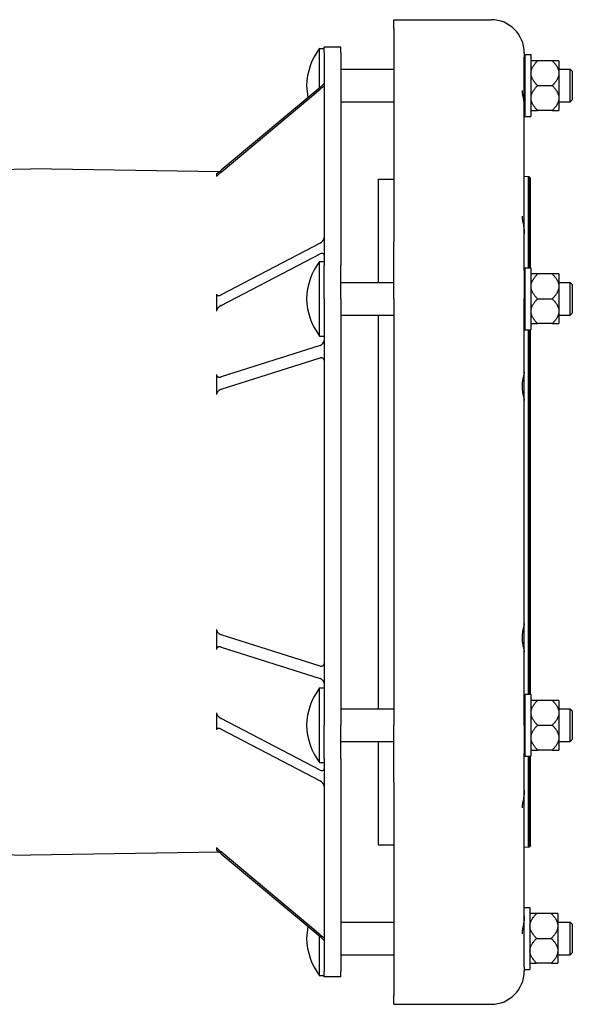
# Model space of a CAD drawing. Header units: millimetres. Extents: x 629 to 5054, y 330 to 1660.
# Tile 6 of 6: x 885 to 1153, y 1184 to 1660. Entities that reach past the tile are written whole.
import ezdxf

# ---------------------------------------------------------------- set-up
doc = ezdxf.new("R2010")
doc.units = ezdxf.units.MM
doc.layers.add('DETAIL', color=2, linetype='Continuous')

msp = doc.modelspace()

# ---------------------------------------------------------------- linework, layer by layer
at = {"layer": 'DETAIL'}
for p, q in [((1066.33, 1655.76), (1066.33, 1660.03)), ((1066.33, 1660.03), (1113.33, 1660.03)), ((1066.33, 1655.76), (1066.33, 1552.76)), ((1030.38, 1627.14), (1030.38, 1646.19)), ((1030.38, 1646.19), (1032.58, 1646.19)), ((1032.58, 1644.21), (1032.58, 1646.69)), ((1040.58, 1646.69), (1032.58, 1646.69)), ((1040.58, 1644.21), (1040.58, 1646.69)), ((1032.58, 1644.21), (1032.58, 1541.21)), ((1040.58, 1644.21), (1040.58, 1541.21)), ((1129.33, 1644.03), (1129.33, 1641.91)), ((1129.33, 1624.23), (1129.33, 1641.91)), ((1129.58, 1643.19), (1129.58, 1613.19)), ((1129.58, 1643.19), (1132.58, 1643.19)), ((1132.58, 1643.19), (1132.58, 1613.19)), ((1135.78, 1640.18), (1132.58, 1640.18)), ((1142.88, 1640.18), (1135.78, 1640.18)), ((1146.08, 1640.18), (1142.88, 1640.18)), ((1146.08, 1640.18), (1146.08, 1634.57)), ((1040.58, 1636.09), (1066.33, 1636.09)), ((1129.33, 1636.09), (1129.58, 1636.09)), ((1146.08, 1636.09), (1151.58, 1636.09)), ((1146.08, 1634.57), (1146.08, 1633.81)), ((1146.08, 1633.81), (1146.08, 1622.57)), ((1151.58, 1620.29), (1151.58, 1636.09)), ((1152.58, 1635.09), (1151.58, 1636.09)), ((1152.58, 1635.09), (1152.58, 1621.29)), ((1030.58, 1627.3), (982.81, 1587.33)), ((1135.78, 1628.19), (1142.88, 1628.19)), ((982.81, 1586.43), (1030.58, 1626.4)), ((1129.33, 1617.32), (1129.33, 1624.23)), ((1146.08, 1622.57), (1146.08, 1621.81)), ((1040.58, 1620.29), (1066.33, 1620.29)), ((1129.33, 1620.29), (1129.58, 1620.29)), ((1129.33, 1563.49), (1129.33, 1617.32)), ((1146.08, 1621.81), (1146.08, 1616.19)), ((1146.08, 1620.29), (1151.58, 1620.29)), ((1152.58, 1621.29), (1151.58, 1620.29)), ((1129.58, 1613.19), (1132.58, 1613.19)), ((1132.58, 1616.19), (1135.78, 1616.19)), ((1142.88, 1616.19), (1135.78, 1616.19)), ((1142.88, 1616.19), (1146.08, 1616.19)), ((799.25, 1586.59), (890.58, 1587.94)), ((981.9, 1586.59), (890.58, 1587.94)), ((980.58, 1585.67), (980.58, 1585.01)), ((980.58, 1585.01), (980.58, 1584.36)), ((980.58, 1584.36), (980.58, 1584.21)), ((1131.38, 1584.13), (1129.33, 1584.24)), ((1131.38, 1540.19), (1131.38, 1584.13)), ((1131.57, 1584.1), (1131.38, 1584.13)), ((1131.57, 1540.19), (1131.57, 1584.1)), ((1131.75, 1584.04), (1131.57, 1584.1)), ((1131.75, 1540.19), (1131.75, 1584.04)), ((1131.91, 1583.94), (1131.75, 1584.04)), ((1058.68, 1582.94), (1058.68, 1533.09)), ((1058.68, 1582.94), (1066.33, 1582.94)), ((1131.91, 1540.19), (1131.91, 1583.94)), ((1132.06, 1583.82), (1131.91, 1583.94)), ((1132.06, 1540.19), (1132.06, 1583.82)), ((1132.17, 1583.67), (1132.06, 1583.82)), ((1132.17, 1540.19), (1132.17, 1583.67)), ((1132.26, 1583.5), (1132.17, 1583.67)), ((1132.26, 1540.19), (1132.26, 1583.5)), ((1132.31, 1583.32), (1132.26, 1583.5)), ((1132.31, 1540.19), (1132.31, 1583.32)), ((1132.33, 1583.13), (1132.31, 1583.32)), ((1132.33, 1540.19), (1132.33, 1583.13)), ((1129.33, 1556.58), (1129.33, 1563.49)), ((1129.33, 1538.91), (1129.33, 1556.58)), ((1030.58, 1551.99), (982.81, 1527.14)), ((1066.33, 1525.19), (1066.33, 1552.76)), ((982.81, 1522.02), (1030.58, 1546.87)), ((1030.38, 1507.19), (1030.38, 1543.19)), ((1030.38, 1543.19), (1032.58, 1543.19)), ((1032.58, 1525.19), (1032.58, 1541.21)), ((1040.58, 1525.19), (1040.58, 1541.21)), ((1129.33, 1538.91), (1129.33, 1525.19)), ((1129.58, 1540.19), (1129.58, 1510.19)), ((1129.58, 1540.19), (1132.58, 1540.19)), ((1132.58, 1540.19), (1132.58, 1510.19)), ((1135.78, 1537.18), (1132.58, 1537.18)), ((1142.88, 1537.18), (1135.78, 1537.18)), ((1146.08, 1537.18), (1142.88, 1537.18)), ((1146.08, 1537.18), (1146.08, 1531.57)), ((1040.58, 1533.09), (1066.33, 1533.09)), ((1129.33, 1533.09), (1129.58, 1533.09)), ((1146.08, 1533.09), (1151.58, 1533.09)), ((1151.58, 1517.29), (1151.58, 1533.09)), ((1152.58, 1532.09), (1151.58, 1533.09)), ((1152.58, 1532.09), (1152.58, 1518.29)), ((980.58, 1527.46), (980.58, 1527.11)), ((980.58, 1527.11), (980.58, 1523.42)), ((1146.08, 1531.57), (1146.08, 1530.81)), ((1146.08, 1530.81), (1146.08, 1519.57)), ((980.58, 1523.42), (980.58, 1519.73)), ((1032.58, 1525.19), (1032.58, 1319.19)), ((1040.58, 1525.19), (1040.58, 1319.19)), ((1066.33, 1525.19), (1066.33, 1319.19)), ((1129.33, 1489.84), (1129.33, 1525.19)), ((1135.78, 1525.19), (1142.88, 1525.19)), ((980.58, 1519.73), (980.58, 1519.28)), ((1146.08, 1519.57), (1146.08, 1518.81)), ((1146.08, 1518.81), (1146.08, 1513.19)), ((1152.58, 1518.29), (1151.58, 1517.29)), ((1040.58, 1517.29), (1066.33, 1517.29)), ((1058.68, 1517.29), (1058.68, 1327.09)), ((1129.33, 1517.29), (1129.58, 1517.29)), ((1132.58, 1513.19), (1135.78, 1513.19)), ((1142.88, 1513.19), (1135.78, 1513.19)), ((1142.88, 1513.19), (1146.08, 1513.19)), ((1146.08, 1517.29), (1151.58, 1517.29)), ((1129.58, 1510.19), (1132.58, 1510.19)), ((1131.38, 1334.19), (1131.38, 1510.19)), ((1131.57, 1334.19), (1131.57, 1510.19)), ((1131.75, 1334.19), (1131.75, 1510.19)), ((1131.91, 1334.19), (1131.91, 1510.19)), ((1132.06, 1334.19), (1132.06, 1510.19)), ((1132.17, 1334.19), (1132.17, 1510.19)), ((1132.26, 1334.19), (1132.26, 1510.19)), ((1132.31, 1334.19), (1132.31, 1510.19)), ((1132.33, 1334.19), (1132.33, 1510.19)), ((1030.38, 1507.19), (1032.58, 1507.19)), ((1030.58, 1502.62), (982.81, 1487.5)), ((982.81, 1481.48), (1030.58, 1496.6)), ((1129.33, 1476.02), (1129.33, 1489.84)), ((980.58, 1488.56), (980.58, 1488.12)), ((980.58, 1488.12), (980.58, 1483.78)), ((980.58, 1483.78), (980.58, 1479.44)), ((980.58, 1479.44), (980.58, 1478.94)), ((1129.33, 1368.36), (1129.33, 1476.02)), ((980.58, 1365.43), (980.58, 1364.93)), ((1129.33, 1354.54), (1129.33, 1368.36)), ((980.58, 1364.93), (980.58, 1360.59)), ((980.58, 1360.59), (980.58, 1356.25)), ((1030.58, 1347.78), (982.81, 1362.9)), ((980.58, 1356.25), (980.58, 1355.82)), ((982.81, 1356.87), (1030.58, 1341.75)), ((1129.33, 1319.19), (1129.33, 1354.54)), ((1030.38, 1301.19), (1030.38, 1337.19)), ((1030.38, 1337.19), (1032.58, 1337.19)), ((1129.58, 1334.19), (1129.58, 1304.19)), ((1129.58, 1334.19), (1132.58, 1334.19)), ((1132.58, 1334.19), (1132.58, 1304.19)), ((1135.78, 1331.18), (1132.58, 1331.18)), ((1142.88, 1331.18), (1135.78, 1331.18)), ((1146.08, 1331.18), (1142.88, 1331.18)), ((1146.08, 1331.18), (1146.08, 1325.57)), ((980.58, 1325.1), (980.58, 1324.65)), ((980.58, 1324.65), (980.58, 1320.96)), ((1040.58, 1327.09), (1066.33, 1327.09)), ((1129.33, 1327.09), (1129.58, 1327.09)), ((1146.08, 1327.09), (1151.58, 1327.09)), ((1146.08, 1325.57), (1146.08, 1324.81)), ((1146.08, 1324.81), (1146.08, 1313.57)), ((1151.58, 1311.29), (1151.58, 1327.09)), ((1152.58, 1326.09), (1151.58, 1327.09)), ((1152.58, 1326.09), (1152.58, 1312.29)), ((980.58, 1320.96), (980.58, 1317.27)), ((1030.58, 1297.51), (982.81, 1322.36)), ((1032.58, 1303.17), (1032.58, 1319.19)), ((1040.58, 1303.17), (1040.58, 1319.19)), ((1066.33, 1291.62), (1066.33, 1319.19)), ((1129.33, 1319.19), (1129.33, 1305.47)), ((1135.78, 1319.19), (1142.88, 1319.19)), ((980.58, 1317.27), (980.58, 1316.92)), ((982.81, 1317.24), (1030.58, 1292.39)), ((1146.08, 1313.57), (1146.08, 1312.81)), ((1040.58, 1311.29), (1066.33, 1311.29)), ((1058.68, 1311.29), (1058.68, 1261.44)), ((1129.33, 1311.29), (1129.58, 1311.29)), ((1146.08, 1312.81), (1146.08, 1307.19)), ((1146.08, 1311.29), (1151.58, 1311.29)), ((1152.58, 1312.29), (1151.58, 1311.29)), ((1129.33, 1287.8), (1129.33, 1305.47)), ((1129.58, 1304.19), (1132.58, 1304.19)), ((1131.38, 1260.25), (1131.38, 1304.19)), ((1131.57, 1260.28), (1131.57, 1304.19)), ((1131.75, 1260.34), (1131.75, 1304.19)), ((1131.91, 1260.43), (1131.91, 1304.19)), ((1132.06, 1260.56), (1132.06, 1304.19)), ((1132.17, 1260.71), (1132.17, 1304.19)), ((1132.26, 1260.88), (1132.26, 1304.19)), ((1132.31, 1261.06), (1132.31, 1304.19)), ((1132.33, 1261.25), (1132.33, 1304.19)), ((1132.58, 1307.19), (1135.78, 1307.19)), ((1142.88, 1307.19), (1135.78, 1307.19)), ((1142.88, 1307.19), (1146.08, 1307.19)), ((1030.38, 1301.19), (1032.58, 1301.19)), ((1032.58, 1303.17), (1032.58, 1200.17)), ((1040.58, 1303.17), (1040.58, 1200.17)), ((1066.33, 1291.62), (1066.33, 1188.62)), ((1129.33, 1280.89), (1129.33, 1287.8)), ((1129.33, 1227.06), (1129.33, 1280.89)), ((1058.68, 1261.44), (1066.33, 1261.44)), ((1132.06, 1260.56), (1131.91, 1260.43)), ((1132.17, 1260.71), (1132.06, 1260.56)), ((1132.26, 1260.88), (1132.17, 1260.71)), ((1132.31, 1261.06), (1132.26, 1260.88)), ((1132.33, 1261.25), (1132.31, 1261.06)), ((863.61, 1256.84), (890.58, 1256.44)), ((981.9, 1257.78), (890.58, 1256.44)), ((980.58, 1260.17), (980.58, 1260.02)), ((980.58, 1260.02), (980.58, 1259.36)), ((980.58, 1259.36), (980.58, 1258.71)), ((1030.58, 1217.98), (982.81, 1257.95)), ((982.81, 1257.05), (1030.58, 1217.07)), ((1131.38, 1260.25), (1129.33, 1260.14)), ((1131.57, 1260.28), (1131.38, 1260.25)), ((1131.75, 1260.34), (1131.57, 1260.28)), ((1131.91, 1260.43), (1131.75, 1260.34)), ((1129.33, 1231.19), (1132.08, 1231.19)), ((1132.08, 1231.19), (1132.08, 1201.19)), ((1135.28, 1228.18), (1132.08, 1228.18)), ((1142.38, 1228.18), (1135.28, 1228.18)), ((1145.58, 1228.18), (1142.38, 1228.18)), ((1145.58, 1228.18), (1145.58, 1222.57)), ((1040.58, 1224.09), (1066.33, 1224.09)), ((1129.33, 1220.15), (1129.33, 1227.06)), ((1145.58, 1224.09), (1151.58, 1224.09)), ((1145.58, 1222.57), (1145.58, 1221.81)), ((1151.58, 1208.29), (1151.58, 1224.09)), ((1152.58, 1223.09), (1151.58, 1224.09)), ((1152.58, 1223.09), (1152.58, 1209.29)), ((1129.33, 1202.47), (1129.33, 1220.15)), ((1145.58, 1221.81), (1145.58, 1210.57)), ((1030.38, 1198.19), (1030.38, 1217.24)), ((1135.28, 1216.19), (1142.38, 1216.19)), ((1040.58, 1208.29), (1066.33, 1208.29)), ((1145.58, 1210.57), (1145.58, 1209.81)), ((1145.58, 1209.81), (1145.58, 1204.19)), ((1145.58, 1208.29), (1151.58, 1208.29)), ((1152.58, 1209.29), (1151.58, 1208.29)), ((1132.08, 1204.19), (1135.28, 1204.19)), ((1142.38, 1204.19), (1135.28, 1204.19)), ((1142.38, 1204.19), (1145.58, 1204.19)), ((1032.58, 1197.69), (1032.58, 1200.17)), ((1040.58, 1197.69), (1040.58, 1200.17)), ((1129.33, 1202.47), (1129.33, 1200.35)), ((1129.33, 1201.19), (1132.08, 1201.19)), ((1030.38, 1198.19), (1032.58, 1198.19)), ((1040.58, 1197.69), (1032.58, 1197.69)), ((1066.33, 1184.35), (1066.33, 1188.62)), ((1066.33, 1184.35), (1113.33, 1184.35))]:
    msp.add_line(p, q, dxfattribs=at)
at = {"layer": 'DETAIL', "flags": 128}
for points in [[(1132.58, 1634.57), (1132.6, 1634.79), (1132.63, 1635.01), (1132.67, 1635.24), (1132.72, 1635.46), (1132.78, 1635.69), (1132.85, 1635.91), (1132.93, 1636.14), (1133.01, 1636.36), (1133.11, 1636.59), (1133.22, 1636.82), (1133.33, 1637.04), (1133.46, 1637.27), (1133.6, 1637.5), (1133.74, 1637.74), (1133.9, 1637.97), (1134.06, 1638.21), (1134.24, 1638.44), (1134.43, 1638.69), (1134.63, 1638.93), (1134.83, 1639.17), (1135.05, 1639.42), (1135.28, 1639.67), (1135.52, 1639.93), (1135.78, 1640.18)], [(1142.88, 1640.18), (1143.13, 1639.93), (1143.37, 1639.67), (1143.6, 1639.42), (1143.82, 1639.17), (1144.03, 1638.93), (1144.23, 1638.69), (1144.41, 1638.44), (1144.59, 1638.21), (1144.75, 1637.97), (1144.91, 1637.74), (1145.06, 1637.5), (1145.19, 1637.27), (1145.32, 1637.04), (1145.44, 1636.82), (1145.54, 1636.59), (1145.64, 1636.36), (1145.73, 1636.14), (1145.81, 1635.91), (1145.88, 1635.69), (1145.93, 1635.46), (1145.98, 1635.24), (1146.02, 1635.01), (1146.06, 1634.79), (1146.08, 1634.57)], [(1135.78, 1628.19), (1135.52, 1628.45), (1135.28, 1628.7), (1135.05, 1628.95), (1134.83, 1629.2), (1134.63, 1629.44), (1134.43, 1629.69), (1134.24, 1629.93), (1134.06, 1630.17), (1133.9, 1630.4), (1133.74, 1630.64), (1133.6, 1630.87), (1133.46, 1631.1), (1133.33, 1631.33), (1133.22, 1631.56), (1133.11, 1631.78), (1133.01, 1632.01), (1132.93, 1632.24), (1132.85, 1632.46), (1132.78, 1632.69), (1132.72, 1632.91), (1132.67, 1633.13), (1132.63, 1633.36), (1132.6, 1633.58), (1132.58, 1633.81)], [(1146.08, 1633.81), (1146.06, 1633.58), (1146.02, 1633.36), (1145.98, 1633.13), (1145.93, 1632.91), (1145.88, 1632.69), (1145.81, 1632.46), (1145.73, 1632.24), (1145.64, 1632.01), (1145.54, 1631.78), (1145.44, 1631.56), (1145.32, 1631.33), (1145.19, 1631.1), (1145.06, 1630.87), (1144.91, 1630.64), (1144.75, 1630.4), (1144.59, 1630.17), (1144.41, 1629.93), (1144.23, 1629.69), (1144.03, 1629.44), (1143.82, 1629.2), (1143.6, 1628.95), (1143.37, 1628.7), (1143.13, 1628.45), (1142.88, 1628.19)], [(1132.58, 1622.57), (1132.6, 1622.8), (1132.63, 1623.02), (1132.67, 1623.24), (1132.72, 1623.47), (1132.78, 1623.69), (1132.85, 1623.92), (1132.93, 1624.14), (1133.01, 1624.37), (1133.11, 1624.59), (1133.22, 1624.82), (1133.33, 1625.05), (1133.46, 1625.28), (1133.6, 1625.51), (1133.74, 1625.74), (1133.9, 1625.98), (1134.06, 1626.21), (1134.24, 1626.45), (1134.43, 1626.69), (1134.63, 1626.93), (1134.83, 1627.18), (1135.05, 1627.43), (1135.28, 1627.68), (1135.52, 1627.93), (1135.78, 1628.19)], [(1142.88, 1628.19), (1143.13, 1627.93), (1143.37, 1627.68), (1143.6, 1627.43), (1143.82, 1627.18), (1144.03, 1626.93), (1144.23, 1626.69), (1144.41, 1626.45), (1144.59, 1626.21), (1144.75, 1625.98), (1144.91, 1625.74), (1145.06, 1625.51), (1145.19, 1625.28), (1145.32, 1625.05), (1145.44, 1624.82), (1145.54, 1624.59), (1145.64, 1624.37), (1145.73, 1624.14), (1145.81, 1623.92), (1145.88, 1623.69), (1145.93, 1623.47), (1145.98, 1623.24), (1146.02, 1623.02), (1146.06, 1622.8), (1146.08, 1622.57)], [(1128.32, 1625.9), (1128.31, 1625.88), (1128.3, 1625.83), (1128.29, 1625.74), (1128.29, 1625.62), (1128.29, 1625.48), (1128.29, 1625.31), (1128.31, 1625.13), (1128.32, 1624.92), (1128.35, 1624.7), (1128.38, 1624.46), (1128.42, 1624.21), (1128.46, 1623.94), (1128.56, 1623.38), (1128.67, 1622.77), (1128.79, 1622.14), (1128.91, 1621.48), (1129.02, 1620.8), (1129.12, 1620.11), (1129.21, 1619.41), (1129.28, 1618.7), (1129.32, 1618.01), (1129.33, 1617.32)], [(1135.78, 1616.19), (1135.52, 1616.45), (1135.28, 1616.71), (1135.05, 1616.96), (1134.83, 1617.2), (1134.63, 1617.45), (1134.43, 1617.69), (1134.24, 1617.93), (1134.06, 1618.17), (1133.9, 1618.41), (1133.74, 1618.64), (1133.6, 1618.87), (1133.46, 1619.11), (1133.33, 1619.33), (1133.22, 1619.56), (1133.11, 1619.79), (1133.01, 1620.02), (1132.93, 1620.24), (1132.85, 1620.47), (1132.78, 1620.69), (1132.72, 1620.92), (1132.67, 1621.14), (1132.63, 1621.36), (1132.6, 1621.59), (1132.58, 1621.81)], [(1146.08, 1621.81), (1146.06, 1621.59), (1146.02, 1621.36), (1145.98, 1621.14), (1145.93, 1620.92), (1145.88, 1620.69), (1145.81, 1620.47), (1145.73, 1620.24), (1145.64, 1620.02), (1145.54, 1619.79), (1145.44, 1619.56), (1145.32, 1619.33), (1145.19, 1619.11), (1145.06, 1618.87), (1144.91, 1618.64), (1144.75, 1618.41), (1144.59, 1618.17), (1144.41, 1617.93), (1144.23, 1617.69), (1144.03, 1617.45), (1143.82, 1617.2), (1143.6, 1616.96), (1143.37, 1616.71), (1143.13, 1616.45), (1142.88, 1616.19)], [(980.58, 1585.67), (980.63, 1585.69), (980.68, 1585.72), (980.75, 1585.76), (980.82, 1585.8), (980.89, 1585.85), (980.97, 1585.91), (981.06, 1585.96), (981.15, 1586.03), (981.24, 1586.09), (981.33, 1586.16), (981.43, 1586.24), (981.53, 1586.31), (981.63, 1586.39), (981.73, 1586.47), (981.84, 1586.55), (981.94, 1586.63), (982.05, 1586.71), (982.16, 1586.8), (982.26, 1586.89), (982.37, 1586.97), (982.48, 1587.06), (982.59, 1587.15), (982.7, 1587.24), (982.81, 1587.33)], [(982.81, 1586.43), (982.68, 1586.32), (982.56, 1586.22), (982.44, 1586.12), (982.32, 1586.02), (982.2, 1585.91), (982.09, 1585.81), (981.97, 1585.71), (981.86, 1585.61), (981.75, 1585.51), (981.64, 1585.41), (981.54, 1585.32), (981.43, 1585.23), (981.34, 1585.14), (981.24, 1585.05), (981.16, 1584.96), (981.07, 1584.88), (980.99, 1584.81), (980.92, 1584.73), (980.85, 1584.66), (980.78, 1584.59), (980.72, 1584.53), (980.67, 1584.47), (980.62, 1584.41), (980.58, 1584.36)], [(1128.32, 1565.16), (1128.31, 1565.14), (1128.3, 1565.08), (1128.29, 1565), (1128.29, 1564.88), (1128.29, 1564.74), (1128.29, 1564.57), (1128.31, 1564.39), (1128.32, 1564.18), (1128.35, 1563.96), (1128.38, 1563.72), (1128.42, 1563.47), (1128.46, 1563.2), (1128.56, 1562.64), (1128.67, 1562.03), (1128.79, 1561.4), (1128.91, 1560.74), (1129.02, 1560.05), (1129.12, 1559.36), (1129.21, 1558.66), (1129.28, 1557.96), (1129.32, 1557.26), (1129.33, 1556.58)], [(1132.58, 1531.57), (1132.6, 1531.79), (1132.63, 1532.01), (1132.67, 1532.24), (1132.72, 1532.46), (1132.78, 1532.69), (1132.85, 1532.91), (1132.93, 1533.14), (1133.01, 1533.36), (1133.11, 1533.59), (1133.22, 1533.82), (1133.33, 1534.04), (1133.46, 1534.27), (1133.6, 1534.5), (1133.74, 1534.74), (1133.9, 1534.97), (1134.06, 1535.21), (1134.24, 1535.44), (1134.43, 1535.69), (1134.63, 1535.93), (1134.83, 1536.17), (1135.05, 1536.42), (1135.28, 1536.67), (1135.52, 1536.93), (1135.78, 1537.18)], [(1142.88, 1537.18), (1143.13, 1536.93), (1143.37, 1536.67), (1143.6, 1536.42), (1143.82, 1536.17), (1144.03, 1535.93), (1144.23, 1535.69), (1144.41, 1535.44), (1144.59, 1535.21), (1144.75, 1534.97), (1144.91, 1534.74), (1145.06, 1534.5), (1145.19, 1534.27), (1145.32, 1534.04), (1145.44, 1533.82), (1145.54, 1533.59), (1145.64, 1533.36), (1145.73, 1533.14), (1145.81, 1532.91), (1145.88, 1532.69), (1145.93, 1532.46), (1145.98, 1532.24), (1146.02, 1532.01), (1146.06, 1531.79), (1146.08, 1531.57)], [(980.58, 1527.11), (980.63, 1527.03), (980.68, 1526.97), (980.75, 1526.91), (980.82, 1526.87), (980.89, 1526.83), (980.97, 1526.79), (981.06, 1526.77), (981.15, 1526.75), (981.24, 1526.74), (981.33, 1526.73), (981.43, 1526.73), (981.53, 1526.73), (981.63, 1526.74), (981.73, 1526.76), (981.84, 1526.78), (981.94, 1526.8), (982.05, 1526.83), (982.16, 1526.86), (982.26, 1526.9), (982.37, 1526.94), (982.48, 1526.99), (982.59, 1527.03), (982.7, 1527.09), (982.81, 1527.14)], [(1135.78, 1525.19), (1135.52, 1525.45), (1135.28, 1525.7), (1135.05, 1525.95), (1134.83, 1526.2), (1134.63, 1526.44), (1134.43, 1526.69), (1134.24, 1526.93), (1134.06, 1527.17), (1133.9, 1527.4), (1133.74, 1527.64), (1133.6, 1527.87), (1133.46, 1528.1), (1133.33, 1528.33), (1133.22, 1528.56), (1133.11, 1528.78), (1133.01, 1529.01), (1132.93, 1529.24), (1132.85, 1529.46), (1132.78, 1529.69), (1132.72, 1529.91), (1132.67, 1530.13), (1132.63, 1530.36), (1132.6, 1530.58), (1132.58, 1530.81)], [(1146.08, 1530.81), (1146.06, 1530.58), (1146.02, 1530.36), (1145.98, 1530.13), (1145.93, 1529.91), (1145.88, 1529.69), (1145.81, 1529.46), (1145.73, 1529.24), (1145.64, 1529.01), (1145.54, 1528.78), (1145.44, 1528.56), (1145.32, 1528.33), (1145.19, 1528.1), (1145.06, 1527.87), (1144.91, 1527.64), (1144.75, 1527.4), (1144.59, 1527.17), (1144.41, 1526.93), (1144.23, 1526.69), (1144.03, 1526.44), (1143.82, 1526.2), (1143.6, 1525.95), (1143.37, 1525.7), (1143.13, 1525.45), (1142.88, 1525.19)], [(1132.58, 1519.57), (1132.6, 1519.8), (1132.63, 1520.02), (1132.67, 1520.24), (1132.72, 1520.47), (1132.78, 1520.69), (1132.85, 1520.92), (1132.93, 1521.14), (1133.01, 1521.37), (1133.11, 1521.59), (1133.22, 1521.82), (1133.33, 1522.05), (1133.46, 1522.28), (1133.6, 1522.51), (1133.74, 1522.74), (1133.9, 1522.98), (1134.06, 1523.21), (1134.24, 1523.45), (1134.43, 1523.69), (1134.63, 1523.93), (1134.83, 1524.18), (1135.05, 1524.43), (1135.28, 1524.68), (1135.52, 1524.93), (1135.78, 1525.19)], [(1142.88, 1525.19), (1143.13, 1524.93), (1143.37, 1524.68), (1143.6, 1524.43), (1143.82, 1524.18), (1144.03, 1523.93), (1144.23, 1523.69), (1144.41, 1523.45), (1144.59, 1523.21), (1144.75, 1522.98), (1144.91, 1522.74), (1145.06, 1522.51), (1145.19, 1522.28), (1145.32, 1522.05), (1145.44, 1521.82), (1145.54, 1521.59), (1145.64, 1521.37), (1145.73, 1521.14), (1145.81, 1520.92), (1145.88, 1520.69), (1145.93, 1520.47), (1145.98, 1520.24), (1146.02, 1520.02), (1146.06, 1519.8), (1146.08, 1519.57)], [(982.81, 1522.02), (982.68, 1521.95), (982.56, 1521.88), (982.44, 1521.81), (982.32, 1521.73), (982.2, 1521.65), (982.09, 1521.57), (981.97, 1521.48), (981.86, 1521.39), (981.75, 1521.29), (981.64, 1521.2), (981.54, 1521.1), (981.43, 1521), (981.34, 1520.9), (981.24, 1520.8), (981.16, 1520.69), (981.07, 1520.59), (980.99, 1520.49), (980.92, 1520.38), (980.85, 1520.28), (980.78, 1520.17), (980.72, 1520.06), (980.67, 1519.95), (980.62, 1519.84), (980.58, 1519.73)], [(1135.78, 1513.19), (1135.52, 1513.45), (1135.28, 1513.71), (1135.05, 1513.96), (1134.83, 1514.2), (1134.63, 1514.45), (1134.43, 1514.69), (1134.24, 1514.93), (1134.06, 1515.17), (1133.9, 1515.41), (1133.74, 1515.64), (1133.6, 1515.87), (1133.46, 1516.11), (1133.33, 1516.33), (1133.22, 1516.56), (1133.11, 1516.79), (1133.01, 1517.02), (1132.93, 1517.24), (1132.85, 1517.47), (1132.78, 1517.69), (1132.72, 1517.92), (1132.67, 1518.14), (1132.63, 1518.36), (1132.6, 1518.59), (1132.58, 1518.81)], [(1146.08, 1518.81), (1146.06, 1518.59), (1146.02, 1518.36), (1145.98, 1518.14), (1145.93, 1517.92), (1145.88, 1517.69), (1145.81, 1517.47), (1145.73, 1517.24), (1145.64, 1517.02), (1145.54, 1516.79), (1145.44, 1516.56), (1145.32, 1516.33), (1145.19, 1516.11), (1145.06, 1515.87), (1144.91, 1515.64), (1144.75, 1515.41), (1144.59, 1515.17), (1144.41, 1514.93), (1144.23, 1514.69), (1144.03, 1514.45), (1143.82, 1514.2), (1143.6, 1513.96), (1143.37, 1513.71), (1143.13, 1513.45), (1142.88, 1513.19)], [(1129.33, 1489.84), (1129.32, 1489.58), (1129.28, 1489.33), (1129.23, 1489.06), (1129.16, 1488.76), (1129.08, 1488.43), (1128.99, 1488.07), (1128.9, 1487.67), (1128.8, 1487.24), (1128.7, 1486.78), (1128.61, 1486.29), (1128.52, 1485.78), (1128.44, 1485.24), (1128.38, 1484.68), (1128.33, 1484.1), (1128.3, 1483.52), (1128.29, 1482.93), (1128.3, 1482.33), (1128.33, 1481.75), (1128.38, 1481.17), (1128.44, 1480.62), (1128.52, 1480.08), (1128.61, 1479.56), (1128.7, 1479.08), (1128.8, 1478.62), (1128.9, 1478.19), (1128.99, 1477.79), (1129.08, 1477.43), (1129.16, 1477.1), (1129.23, 1476.8), (1129.28, 1476.53), (1129.32, 1476.28), (1129.33, 1476.02)], [(980.58, 1488.12), (980.63, 1488.02), (980.68, 1487.93), (980.75, 1487.84), (980.82, 1487.77), (980.89, 1487.7), (980.97, 1487.64), (981.06, 1487.58), (981.15, 1487.53), (981.24, 1487.49), (981.33, 1487.46), (981.43, 1487.43), (981.53, 1487.4), (981.63, 1487.39), (981.73, 1487.37), (981.84, 1487.36), (981.94, 1487.36), (982.05, 1487.36), (982.16, 1487.37), (982.26, 1487.38), (982.37, 1487.4), (982.48, 1487.42), (982.59, 1487.44), (982.7, 1487.47), (982.81, 1487.5)], [(982.81, 1481.48), (982.68, 1481.43), (982.56, 1481.39), (982.44, 1481.34), (982.32, 1481.28), (982.2, 1481.22), (982.09, 1481.16), (981.97, 1481.09), (981.86, 1481.01), (981.75, 1480.94), (981.64, 1480.86), (981.54, 1480.77), (981.43, 1480.68), (981.34, 1480.59), (981.24, 1480.5), (981.16, 1480.41), (981.07, 1480.31), (980.99, 1480.21), (980.92, 1480.11), (980.85, 1480), (980.78, 1479.9), (980.72, 1479.79), (980.67, 1479.68), (980.62, 1479.56), (980.58, 1479.44)], [(1129.33, 1368.36), (1129.32, 1368.1), (1129.28, 1367.85), (1129.23, 1367.58), (1129.16, 1367.28), (1129.08, 1366.95), (1128.99, 1366.58), (1128.9, 1366.19), (1128.8, 1365.76), (1128.7, 1365.3), (1128.61, 1364.81), (1128.52, 1364.29), (1128.44, 1363.76), (1128.38, 1363.2), (1128.33, 1362.62), (1128.3, 1362.03), (1128.29, 1361.44), (1128.3, 1360.85), (1128.33, 1360.26), (1128.38, 1359.69), (1128.44, 1359.13), (1128.52, 1358.59), (1128.61, 1358.08), (1128.7, 1357.59), (1128.8, 1357.13), (1128.9, 1356.7), (1128.99, 1356.31), (1129.08, 1355.95), (1129.16, 1355.61), (1129.23, 1355.31), (1129.28, 1355.05), (1129.32, 1354.79), (1129.33, 1354.54)], [(980.58, 1364.93), (980.63, 1364.8), (980.68, 1364.67), (980.75, 1364.55), (980.82, 1364.43), (980.89, 1364.31), (980.97, 1364.2), (981.06, 1364.09), (981.15, 1363.98), (981.24, 1363.88), (981.33, 1363.79), (981.43, 1363.7), (981.53, 1363.61), (981.63, 1363.53), (981.73, 1363.45), (981.84, 1363.38), (981.94, 1363.31), (982.05, 1363.24), (982.16, 1363.18), (982.26, 1363.13), (982.37, 1363.07), (982.48, 1363.02), (982.59, 1362.98), (982.7, 1362.94), (982.81, 1362.9)], [(982.81, 1356.87), (982.68, 1356.91), (982.56, 1356.94), (982.44, 1356.97), (982.32, 1356.99), (982.2, 1357), (982.09, 1357.01), (981.97, 1357.02), (981.86, 1357.01), (981.75, 1357.01), (981.64, 1356.99), (981.54, 1356.98), (981.43, 1356.95), (981.34, 1356.92), (981.24, 1356.89), (981.16, 1356.85), (981.07, 1356.81), (980.99, 1356.76), (980.92, 1356.7), (980.85, 1356.64), (980.78, 1356.58), (980.72, 1356.51), (980.67, 1356.43), (980.62, 1356.34), (980.58, 1356.25)], [(1132.58, 1325.57), (1132.6, 1325.79), (1132.63, 1326.01), (1132.67, 1326.24), (1132.72, 1326.46), (1132.78, 1326.69), (1132.85, 1326.91), (1132.93, 1327.14), (1133.01, 1327.36), (1133.11, 1327.59), (1133.22, 1327.82), (1133.33, 1328.04), (1133.46, 1328.27), (1133.6, 1328.5), (1133.74, 1328.74), (1133.9, 1328.97), (1134.06, 1329.21), (1134.24, 1329.44), (1134.43, 1329.69), (1134.63, 1329.93), (1134.83, 1330.17), (1135.05, 1330.42), (1135.28, 1330.67), (1135.52, 1330.93), (1135.78, 1331.18)], [(1142.88, 1331.18), (1143.13, 1330.93), (1143.37, 1330.67), (1143.6, 1330.42), (1143.82, 1330.17), (1144.03, 1329.93), (1144.23, 1329.69), (1144.41, 1329.44), (1144.59, 1329.21), (1144.75, 1328.97), (1144.91, 1328.74), (1145.06, 1328.5), (1145.19, 1328.27), (1145.32, 1328.04), (1145.44, 1327.82), (1145.54, 1327.59), (1145.64, 1327.36), (1145.73, 1327.14), (1145.81, 1326.91), (1145.88, 1326.69), (1145.93, 1326.46), (1145.98, 1326.24), (1146.02, 1326.01), (1146.06, 1325.79), (1146.08, 1325.57)], [(980.58, 1324.65), (980.63, 1324.52), (980.68, 1324.4), (980.75, 1324.28), (980.82, 1324.16), (980.89, 1324.04), (980.97, 1323.92), (981.06, 1323.81), (981.15, 1323.69), (981.24, 1323.59), (981.33, 1323.48), (981.43, 1323.38), (981.53, 1323.28), (981.63, 1323.19), (981.73, 1323.1), (981.84, 1323.01), (981.94, 1322.92), (982.05, 1322.84), (982.16, 1322.76), (982.26, 1322.69), (982.37, 1322.61), (982.48, 1322.55), (982.59, 1322.48), (982.7, 1322.42), (982.81, 1322.36)], [(1135.78, 1319.19), (1135.52, 1319.45), (1135.28, 1319.7), (1135.05, 1319.95), (1134.83, 1320.2), (1134.63, 1320.44), (1134.43, 1320.69), (1134.24, 1320.93), (1134.06, 1321.17), (1133.9, 1321.4), (1133.74, 1321.64), (1133.6, 1321.87), (1133.46, 1322.1), (1133.33, 1322.33), (1133.22, 1322.56), (1133.11, 1322.78), (1133.01, 1323.01), (1132.93, 1323.24), (1132.85, 1323.46), (1132.78, 1323.69), (1132.72, 1323.91), (1132.67, 1324.13), (1132.63, 1324.36), (1132.6, 1324.58), (1132.58, 1324.81)], [(1146.08, 1324.81), (1146.06, 1324.58), (1146.02, 1324.36), (1145.98, 1324.13), (1145.93, 1323.91), (1145.88, 1323.69), (1145.81, 1323.46), (1145.73, 1323.24), (1145.64, 1323.01), (1145.54, 1322.78), (1145.44, 1322.56), (1145.32, 1322.33), (1145.19, 1322.1), (1145.06, 1321.87), (1144.91, 1321.64), (1144.75, 1321.4), (1144.59, 1321.17), (1144.41, 1320.93), (1144.23, 1320.69), (1144.03, 1320.44), (1143.82, 1320.2), (1143.6, 1319.95), (1143.37, 1319.7), (1143.13, 1319.45), (1142.88, 1319.19)], [(982.81, 1317.24), (982.68, 1317.3), (982.56, 1317.36), (982.44, 1317.41), (982.32, 1317.46), (982.2, 1317.5), (982.09, 1317.54), (981.97, 1317.57), (981.86, 1317.59), (981.75, 1317.62), (981.64, 1317.63), (981.54, 1317.64), (981.43, 1317.65), (981.34, 1317.65), (981.24, 1317.64), (981.16, 1317.63), (981.07, 1317.61), (980.99, 1317.59), (980.92, 1317.56), (980.85, 1317.53), (980.78, 1317.49), (980.72, 1317.45), (980.67, 1317.4), (980.62, 1317.34), (980.58, 1317.27)], [(1132.58, 1313.57), (1132.6, 1313.8), (1132.63, 1314.02), (1132.67, 1314.24), (1132.72, 1314.47), (1132.78, 1314.69), (1132.85, 1314.92), (1132.93, 1315.14), (1133.01, 1315.37), (1133.11, 1315.59), (1133.22, 1315.82), (1133.33, 1316.05), (1133.46, 1316.28), (1133.6, 1316.51), (1133.74, 1316.74), (1133.9, 1316.98), (1134.06, 1317.21), (1134.24, 1317.45), (1134.43, 1317.69), (1134.63, 1317.93), (1134.83, 1318.18), (1135.05, 1318.43), (1135.28, 1318.68), (1135.52, 1318.93), (1135.78, 1319.19)], [(1142.88, 1319.19), (1143.13, 1318.93), (1143.37, 1318.68), (1143.6, 1318.43), (1143.82, 1318.18), (1144.03, 1317.93), (1144.23, 1317.69), (1144.41, 1317.45), (1144.59, 1317.21), (1144.75, 1316.98), (1144.91, 1316.74), (1145.06, 1316.51), (1145.19, 1316.28), (1145.32, 1316.05), (1145.44, 1315.82), (1145.54, 1315.59), (1145.64, 1315.37), (1145.73, 1315.14), (1145.81, 1314.92), (1145.88, 1314.69), (1145.93, 1314.47), (1145.98, 1314.24), (1146.02, 1314.02), (1146.06, 1313.8), (1146.08, 1313.57)], [(1135.78, 1307.19), (1135.52, 1307.45), (1135.28, 1307.71), (1135.05, 1307.96), (1134.83, 1308.2), (1134.63, 1308.45), (1134.43, 1308.69), (1134.24, 1308.93), (1134.06, 1309.17), (1133.9, 1309.41), (1133.74, 1309.64), (1133.6, 1309.87), (1133.46, 1310.11), (1133.33, 1310.33), (1133.22, 1310.56), (1133.11, 1310.79), (1133.01, 1311.02), (1132.93, 1311.24), (1132.85, 1311.47), (1132.78, 1311.69), (1132.72, 1311.92), (1132.67, 1312.14), (1132.63, 1312.36), (1132.6, 1312.59), (1132.58, 1312.81)], [(1146.08, 1312.81), (1146.06, 1312.59), (1146.02, 1312.36), (1145.98, 1312.14), (1145.93, 1311.92), (1145.88, 1311.69), (1145.81, 1311.47), (1145.73, 1311.24), (1145.64, 1311.02), (1145.54, 1310.79), (1145.44, 1310.56), (1145.32, 1310.33), (1145.19, 1310.11), (1145.06, 1309.87), (1144.91, 1309.64), (1144.75, 1309.41), (1144.59, 1309.17), (1144.41, 1308.93), (1144.23, 1308.69), (1144.03, 1308.45), (1143.82, 1308.2), (1143.6, 1307.96), (1143.37, 1307.71), (1143.13, 1307.45), (1142.88, 1307.19)], [(1129.33, 1287.8), (1129.32, 1287.11), (1129.28, 1286.42), (1129.21, 1285.72), (1129.12, 1285.02), (1129.02, 1284.32), (1128.91, 1283.64), (1128.79, 1282.98), (1128.67, 1282.35), (1128.56, 1281.74), (1128.46, 1281.18), (1128.42, 1280.91), (1128.38, 1280.66), (1128.35, 1280.42), (1128.32, 1280.2), (1128.31, 1279.99), (1128.29, 1279.8), (1128.29, 1279.64), (1128.29, 1279.5), (1128.29, 1279.38), (1128.3, 1279.29), (1128.31, 1279.24), (1128.32, 1279.22)], [(980.58, 1260.02), (980.63, 1259.96), (980.68, 1259.89), (980.75, 1259.82), (980.82, 1259.75), (980.89, 1259.67), (980.97, 1259.59), (981.06, 1259.51), (981.15, 1259.42), (981.24, 1259.33), (981.33, 1259.25), (981.43, 1259.16), (981.53, 1259.06), (981.63, 1258.97), (981.73, 1258.88), (981.84, 1258.79), (981.94, 1258.69), (982.05, 1258.6), (982.16, 1258.51), (982.26, 1258.41), (982.37, 1258.32), (982.48, 1258.23), (982.59, 1258.13), (982.7, 1258.04), (982.81, 1257.95)], [(982.81, 1257.05), (982.68, 1257.15), (982.56, 1257.25), (982.44, 1257.35), (982.32, 1257.45), (982.2, 1257.54), (982.09, 1257.64), (981.97, 1257.73), (981.86, 1257.82), (981.75, 1257.9), (981.64, 1257.98), (981.54, 1258.06), (981.43, 1258.14), (981.34, 1258.21), (981.24, 1258.28), (981.16, 1258.34), (981.07, 1258.4), (980.99, 1258.46), (980.92, 1258.51), (980.85, 1258.56), (980.78, 1258.6), (980.72, 1258.63), (980.67, 1258.67), (980.62, 1258.69), (980.58, 1258.71)], [(1132.08, 1222.57), (1132.1, 1222.79), (1132.13, 1223.01), (1132.17, 1223.24), (1132.22, 1223.46), (1132.28, 1223.69), (1132.35, 1223.91), (1132.43, 1224.14), (1132.51, 1224.36), (1132.61, 1224.59), (1132.72, 1224.82), (1132.83, 1225.04), (1132.96, 1225.27), (1133.1, 1225.5), (1133.24, 1225.74), (1133.4, 1225.97), (1133.56, 1226.21), (1133.74, 1226.44), (1133.93, 1226.69), (1134.13, 1226.93), (1134.33, 1227.17), (1134.55, 1227.42), (1134.78, 1227.67), (1135.02, 1227.93), (1135.28, 1228.18)], [(1142.38, 1228.18), (1142.63, 1227.93), (1142.87, 1227.67), (1143.1, 1227.42), (1143.32, 1227.17), (1143.53, 1226.93), (1143.73, 1226.69), (1143.91, 1226.44), (1144.09, 1226.21), (1144.25, 1225.97), (1144.41, 1225.74), (1144.56, 1225.5), (1144.69, 1225.27), (1144.82, 1225.04), (1144.94, 1224.82), (1145.04, 1224.59), (1145.14, 1224.36), (1145.23, 1224.14), (1145.31, 1223.91), (1145.38, 1223.69), (1145.43, 1223.46), (1145.48, 1223.24), (1145.52, 1223.01), (1145.56, 1222.79), (1145.58, 1222.57)], [(1129.33, 1227.06), (1129.32, 1226.37), (1129.28, 1225.67), (1129.21, 1224.97), (1129.12, 1224.27), (1129.02, 1223.58), (1128.91, 1222.9), (1128.79, 1222.24), (1128.67, 1221.61), (1128.56, 1221), (1128.46, 1220.43), (1128.42, 1220.17), (1128.38, 1219.92), (1128.35, 1219.68), (1128.32, 1219.45), (1128.31, 1219.25), (1128.29, 1219.06), (1128.29, 1218.9), (1128.29, 1218.75), (1128.29, 1218.64), (1128.3, 1218.55), (1128.31, 1218.49), (1128.32, 1218.47)], [(1135.28, 1216.19), (1135.02, 1216.45), (1134.78, 1216.7), (1134.55, 1216.95), (1134.33, 1217.2), (1134.13, 1217.44), (1133.93, 1217.69), (1133.74, 1217.93), (1133.56, 1218.17), (1133.4, 1218.4), (1133.24, 1218.64), (1133.1, 1218.87), (1132.96, 1219.1), (1132.83, 1219.33), (1132.72, 1219.56), (1132.61, 1219.78), (1132.51, 1220.01), (1132.43, 1220.24), (1132.35, 1220.46), (1132.28, 1220.69), (1132.22, 1220.91), (1132.17, 1221.13), (1132.13, 1221.36), (1132.1, 1221.58), (1132.08, 1221.81)], [(1145.58, 1221.81), (1145.56, 1221.58), (1145.52, 1221.36), (1145.48, 1221.13), (1145.43, 1220.91), (1145.38, 1220.69), (1145.31, 1220.46), (1145.23, 1220.24), (1145.14, 1220.01), (1145.04, 1219.78), (1144.94, 1219.56), (1144.82, 1219.33), (1144.69, 1219.1), (1144.56, 1218.87), (1144.41, 1218.64), (1144.25, 1218.4), (1144.09, 1218.17), (1143.91, 1217.93), (1143.73, 1217.69), (1143.53, 1217.44), (1143.32, 1217.2), (1143.1, 1216.95), (1142.87, 1216.7), (1142.63, 1216.45), (1142.38, 1216.19)], [(1132.08, 1210.57), (1132.1, 1210.8), (1132.13, 1211.02), (1132.17, 1211.24), (1132.22, 1211.47), (1132.28, 1211.69), (1132.35, 1211.92), (1132.43, 1212.14), (1132.51, 1212.37), (1132.61, 1212.59), (1132.72, 1212.82), (1132.83, 1213.05), (1132.96, 1213.28), (1133.1, 1213.51), (1133.24, 1213.74), (1133.4, 1213.98), (1133.56, 1214.21), (1133.74, 1214.45), (1133.93, 1214.69), (1134.13, 1214.93), (1134.33, 1215.18), (1134.55, 1215.43), (1134.78, 1215.68), (1135.02, 1215.93), (1135.28, 1216.19)], [(1142.38, 1216.19), (1142.63, 1215.93), (1142.87, 1215.68), (1143.1, 1215.43), (1143.32, 1215.18), (1143.53, 1214.93), (1143.73, 1214.69), (1143.91, 1214.45), (1144.09, 1214.21), (1144.25, 1213.98), (1144.41, 1213.74), (1144.56, 1213.51), (1144.69, 1213.28), (1144.82, 1213.05), (1144.94, 1212.82), (1145.04, 1212.59), (1145.14, 1212.37), (1145.23, 1212.14), (1145.31, 1211.92), (1145.38, 1211.69), (1145.43, 1211.47), (1145.48, 1211.24), (1145.52, 1211.02), (1145.56, 1210.8), (1145.58, 1210.57)], [(1135.28, 1204.19), (1135.02, 1204.45), (1134.78, 1204.71), (1134.55, 1204.96), (1134.33, 1205.2), (1134.13, 1205.45), (1133.93, 1205.69), (1133.74, 1205.93), (1133.56, 1206.17), (1133.4, 1206.41), (1133.24, 1206.64), (1133.1, 1206.87), (1132.96, 1207.11), (1132.83, 1207.33), (1132.72, 1207.56), (1132.61, 1207.79), (1132.51, 1208.02), (1132.43, 1208.24), (1132.35, 1208.47), (1132.28, 1208.69), (1132.22, 1208.92), (1132.17, 1209.14), (1132.13, 1209.36), (1132.1, 1209.59), (1132.08, 1209.81)], [(1145.58, 1209.81), (1145.56, 1209.59), (1145.52, 1209.36), (1145.48, 1209.14), (1145.43, 1208.92), (1145.38, 1208.69), (1145.31, 1208.47), (1145.23, 1208.24), (1145.14, 1208.02), (1145.04, 1207.79), (1144.94, 1207.56), (1144.82, 1207.33), (1144.69, 1207.11), (1144.56, 1206.87), (1144.41, 1206.64), (1144.25, 1206.41), (1144.09, 1206.17), (1143.91, 1205.93), (1143.73, 1205.69), (1143.53, 1205.45), (1143.32, 1205.2), (1143.1, 1204.96), (1142.87, 1204.71), (1142.63, 1204.45), (1142.38, 1204.19)]]:
    msp.add_lwpolyline(points, dxfattribs=at)
at = {"layer": 'DETAIL'}
for centre, radius, start, end in [((1113.33, 1644.03), 16, 0, 90), ((1054.95, 1627.49), 30.88, 142.7216, 178.6983), ((1054.95, 1628.89), 30.88, 181.3017, 192.0759), ((1054.95, 1524.49), 30.88, 142.7216, 178.6983), ((1054.95, 1525.89), 30.88, 181.3017, 217.2784), ((1054.95, 1318.49), 30.88, 142.7216, 178.6983), ((1054.95, 1319.89), 30.88, 181.3017, 217.2784), ((1054.95, 1215.49), 30.88, 167.9241, 178.6983), ((1054.95, 1216.89), 30.88, 181.3017, 217.2784), ((1113.33, 1200.35), 16, 270, 0)]:
    msp.add_arc(centre, radius, start, end, dxfattribs=at)
for centre, major_axis, ratio, start_param, end_param in [((1030.58, 1627.58), (2, 1.69), 0.081473, 4.643542, 6.214338), ((1030.58, 1626.12), (2, 1.69), 0.081473, 6.214338, 7.785135), ((1030.58, 1553.57), (1.8, 1.62), 0.536483, 4.262034, 5.83283), ((1030.58, 1545.29), (1.8, 1.62), 0.536483, 5.83283, 7.403626), ((1030.58, 1504.48), (1.66, 1.56), 0.714808, 4.121441, 5.692237), ((1030.58, 1494.74), (1.66, 1.56), 0.714808, 5.692237, 7.263034), ((1030.58, 1349.64), (-1.66, 1.56), 0.714808, 2.161744, 3.73254), ((1030.58, 1339.9), (-1.66, 1.56), 0.714808, 3.73254, 5.303337), ((1030.58, 1299.08), (-1.8, 1.62), 0.536483, 2.021152, 3.591948), ((1030.58, 1290.81), (-1.8, 1.62), 0.536483, 3.591948, 5.162744), ((1030.58, 1218.26), (2, -1.69), 0.081473, 4.781236, 6.352032), ((1030.58, 1216.79), (2, -1.69), 0.081473, 0.068847, 1.639643)]:
    msp.add_ellipse(centre, major_axis=major_axis, ratio=ratio, start_param=start_param, end_param=end_param, dxfattribs=at)

doc.saveas('drawing.dxf')
